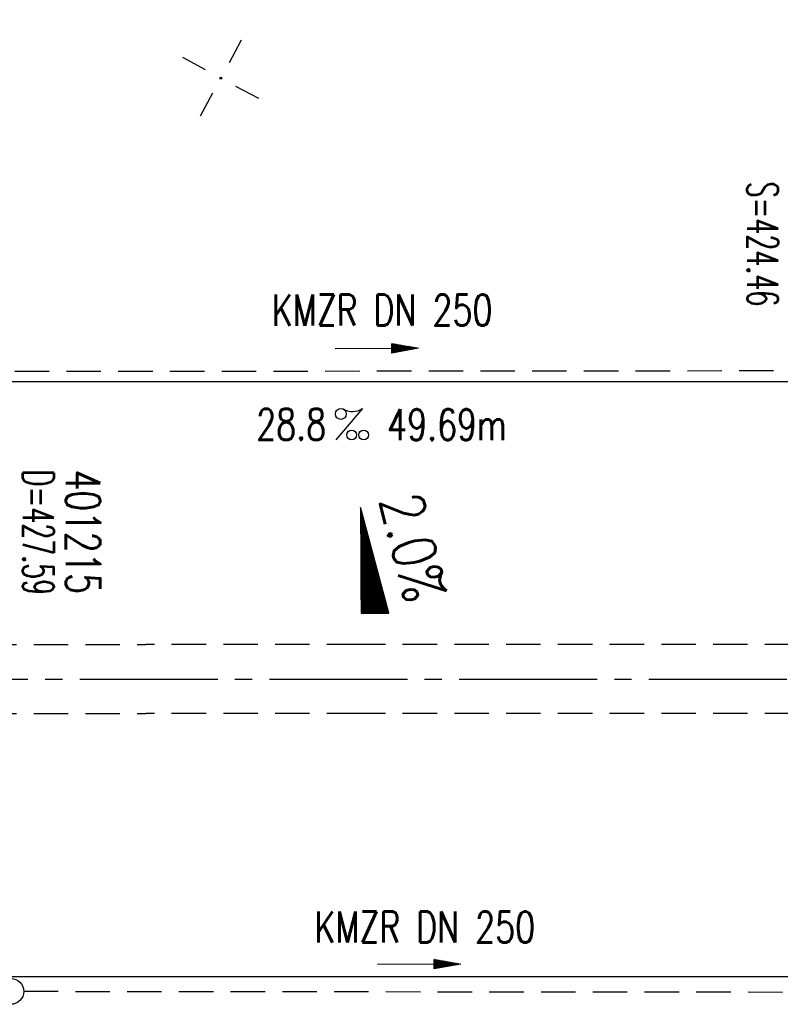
# Model space of a CAD drawing. Extents: x 0 to 1135, y 0 to 420.
# Tile 9 of 35: x 405 to 450, y 202 to 259. Entities that reach past the tile are written whole.
import ezdxf
from ezdxf.enums import TextEntityAlignment as Align

# ---------------------------------------------------------------- set-up
doc = ezdxf.new("R2010")
doc.units = 0
doc.header["$LTSCALE"] = 2
doc.header["$MEASUREMENT"] = 0
for name, pattern in [('ACHSE', [5.5, 4, -0.5, 0.5, -0.5]), ('AUSGEZOGEN', [0]), ('GESTRICH-X2', [1.5, 1, -0.5])]:
    doc.linetypes.add(name, pattern=pattern)
doc.layers.get('0').update_dxf_attribs({"linetype": 'AUSGEZOGEN'})
for name, color, linetype in [('ACHSETOP', 250, 'ACHSE'), ('FBR', 8, 'CONTINUOUS'), ('GEF', 1, 'AUSGEZOGEN'), ('KANAL', 7, 'GESTRICH-X2'), ('MS-UEBERFAHRT', 8, 'GESTRICH-X2'), ('NETZ', 250, 'CONTINUOUS'), ('PFEIL', 7, 'CONTINUOUS'), ('SCHACHTNR', 6, 'CONTINUOUS'), ('SCHSYMBOL', 7, 'CONTINUOUS'), ('TEXTO', 4, 'CONTINUOUS'), ('TEXTU', 4, 'CONTINUOUS')]:
    doc.layers.add(name, color=color, linetype=linetype)
doc.styles.add('ROMANS', font='romans.shx', dxfattribs={"width": 0.8})

# ---------------------------------------------------------------- blocks, each defined once
blk = doc.blocks.new('IKR')
at = {"color": 0}
for p, q in [((0, 1), (0, 2.5)), ((-2.5, 0), (-1, 0)), ((1, 0), (2.5, 0)), ((0, -2.5), (0, -1))]:
    blk.add_line(p, q, dxfattribs=at)
blk.add_circle((0, 0), 0.05, dxfattribs=at)
blk.add_point((0, 0), dxfattribs=at)
blk = doc.blocks.new('PFEIL2')
at = {"color": 0}
for p, q in [((0.88, 0.002), (-2.401, -0.012)), ((0.881, -0.271), (0.879, 0.276)), ((0.879, 0.276), (2.429, 0.009)), ((0.911, 0.27), (0.879, 0.265)), ((0.965, 0.261), (0.879, 0.246)), ((1.019, 0.252), (0.879, 0.228)), ((1.073, 0.242), (0.879, 0.209)), ((1.127, 0.233), (0.879, 0.191)), ((1.181, 0.224), (0.879, 0.172)), ((1.235, 0.214), (0.879, 0.154)), ((1.289, 0.205), (0.879, 0.135)), ((1.343, 0.196), (0.879, 0.117)), ((1.397, 0.187), (0.879, 0.098)), ((1.451, 0.177), (0.879, 0.08)), ((1.505, 0.168), (0.879, 0.061)), ((1.559, 0.159), (0.88, 0.043)), ((1.613, 0.149), (0.88, 0.024)), ((1.668, 0.14), (0.88, 0.006)), ((1.722, 0.131), (0.88, -0.013)), ((1.776, 0.121), (0.88, -0.031)), ((1.83, 0.112), (0.88, -0.05)), ((1.884, 0.103), (0.88, -0.068)), ((1.938, 0.094), (0.88, -0.087)), ((1.992, 0.084), (0.88, -0.105)), ((2.046, 0.075), (0.88, -0.124)), ((2.1, 0.066), (0.88, -0.142)), ((2.154, 0.056), (0.88, -0.161)), ((2.208, 0.047), (0.88, -0.179)), ((2.262, 0.038), (0.881, -0.198)), ((2.316, 0.029), (0.881, -0.216)), ((2.37, 0.019), (0.881, -0.235)), ((2.424, 0.01), (0.881, -0.253)), ((2.429, 0.009), (0.881, -0.271))]:
    blk.add_line(p, q, dxfattribs=at)
blk = doc.blocks.new('GST')
at = {"color": 0}
blk.add_circle((0, 0), 0.75, dxfattribs=at)
blk.add_point((0, 0), dxfattribs=at)
blk = doc.blocks.new('10')
blk.add_blockref('GST', (0, 0))
blk = doc.blocks.new('PROM')
blk.add_line((1.566, 1.817), (0.019, 0.015))
for centre, radius in [((0.317, 1.51), 0.317), ((0.943, 0.291), 0.283), ((1.645, 0.287), 0.283)]:
    blk.add_circle(centre, radius)
blk.add_arc((0.992, 2.682), 1.033, 239.1414, 303.3549)
blk = doc.blocks.new('*X17')
at = {"color": 0}
for p, q in [((725.827, 193.844), (727.436, 195.453)), ((725.827, 193.853), (727.427, 195.453)), ((725.827, 193.861), (727.418, 195.453)), ((725.827, 193.87), (727.409, 195.453)), ((725.827, 193.879), (727.401, 195.453)), ((725.827, 193.888), (727.392, 195.453)), ((725.827, 193.897), (727.383, 195.453)), ((725.827, 193.906), (727.374, 195.453)), ((725.827, 193.914), (727.365, 195.453)), ((725.827, 193.923), (727.356, 195.453)), ((725.827, 193.932), (727.347, 195.453)), ((725.827, 193.941), (727.339, 195.453)), ((725.827, 193.95), (727.33, 195.453)), ((725.827, 193.959), (727.321, 195.453)), ((725.827, 193.967), (727.312, 195.453)), ((725.827, 193.976), (727.303, 195.453)), ((725.827, 193.985), (727.294, 195.453)), ((725.827, 193.994), (727.286, 195.453)), ((725.827, 194.003), (727.277, 195.453)), ((725.827, 194.012), (727.268, 195.453)), ((725.827, 194.02), (727.259, 195.453)), ((725.827, 194.029), (727.25, 195.453)), ((725.827, 194.038), (727.241, 195.453)), ((725.827, 194.047), (727.233, 195.453)), ((725.827, 194.056), (727.224, 195.453)), ((725.827, 194.065), (727.215, 195.453)), ((725.827, 194.073), (727.206, 195.453)), ((725.827, 194.082), (727.197, 195.453)), ((725.827, 194.091), (727.188, 195.453)), ((725.827, 194.1), (727.18, 195.453)), ((725.827, 194.109), (727.171, 195.453)), ((725.827, 194.118), (727.162, 195.453)), ((725.827, 194.127), (727.153, 195.453)), ((725.827, 194.135), (727.144, 195.453)), ((725.827, 194.144), (727.135, 195.453)), ((725.827, 194.153), (727.127, 195.453)), ((725.827, 194.162), (727.118, 195.453)), ((725.827, 194.171), (727.109, 195.453)), ((725.827, 194.18), (727.1, 195.453)), ((725.827, 194.188), (727.091, 195.453)), ((725.827, 194.197), (727.082, 195.453)), ((725.827, 194.206), (727.073, 195.453)), ((725.827, 194.215), (727.065, 195.453)), ((725.827, 194.224), (727.056, 195.453)), ((725.827, 194.233), (727.047, 195.453)), ((725.827, 194.241), (727.038, 195.453)), ((725.827, 194.25), (727.029, 195.453)), ((725.827, 194.259), (727.02, 195.453)), ((725.827, 194.268), (727.012, 195.453)), ((725.827, 194.277), (727.003, 195.453)), ((725.827, 194.286), (726.994, 195.453)), ((725.827, 194.294), (726.985, 195.453)), ((725.827, 194.303), (726.976, 195.453)), ((725.827, 194.312), (726.967, 195.453)), ((725.827, 194.321), (726.959, 195.453)), ((725.827, 194.33), (726.95, 195.453)), ((725.827, 194.339), (726.941, 195.453)), ((725.827, 194.348), (726.932, 195.453)), ((725.827, 194.356), (726.923, 195.453)), ((725.827, 194.365), (726.914, 195.453)), ((725.827, 194.374), (726.906, 195.453)), ((725.827, 194.383), (726.897, 195.453)), ((725.827, 194.392), (726.888, 195.453)), ((725.827, 194.401), (726.879, 195.453)), ((725.827, 194.409), (726.87, 195.453)), ((725.827, 194.418), (726.861, 195.453)), ((725.827, 194.427), (726.853, 195.453)), ((725.827, 194.436), (726.844, 195.453)), ((725.827, 194.445), (726.835, 195.453)), ((725.827, 194.454), (726.826, 195.453)), ((725.827, 194.462), (726.817, 195.453)), ((725.827, 194.471), (726.808, 195.453)), ((725.827, 194.48), (726.799, 195.453)), ((725.827, 194.489), (726.791, 195.453)), ((725.827, 194.498), (726.782, 195.453)), ((725.827, 194.507), (726.773, 195.453)), ((725.827, 194.515), (726.764, 195.453)), ((725.827, 194.524), (726.755, 195.453)), ((725.827, 194.533), (726.746, 195.453)), ((725.827, 194.542), (726.738, 195.453)), ((725.827, 194.551), (726.729, 195.453)), ((725.827, 194.56), (726.72, 195.453)), ((725.827, 194.568), (726.711, 195.453)), ((725.827, 194.577), (726.702, 195.453)), ((725.827, 194.586), (726.693, 195.453)), ((725.827, 194.595), (726.685, 195.453)), ((725.827, 194.604), (726.676, 195.453)), ((725.827, 194.613), (726.667, 195.453)), ((725.827, 194.622), (726.658, 195.453)), ((725.827, 194.63), (726.649, 195.453)), ((725.827, 194.639), (726.64, 195.453)), ((725.827, 194.648), (726.632, 195.453)), ((725.827, 194.657), (726.623, 195.453)), ((725.827, 194.666), (726.614, 195.453)), ((725.827, 194.675), (726.605, 195.453)), ((725.827, 194.683), (726.596, 195.453)), ((725.827, 194.692), (726.587, 195.453)), ((725.827, 194.701), (726.579, 195.453)), ((725.827, 194.71), (726.57, 195.453)), ((725.827, 194.719), (726.561, 195.453)), ((725.827, 194.728), (726.552, 195.453)), ((725.827, 194.736), (726.543, 195.453)), ((725.827, 194.745), (726.534, 195.453)), ((725.827, 194.754), (726.525, 195.453)), ((725.827, 194.763), (726.517, 195.453)), ((725.827, 194.772), (726.508, 195.453)), ((725.827, 194.781), (726.499, 195.453)), ((725.827, 194.789), (726.49, 195.453)), ((725.827, 194.798), (726.481, 195.453)), ((725.827, 194.807), (726.472, 195.453)), ((725.827, 194.816), (726.464, 195.453)), ((725.827, 194.825), (726.455, 195.453)), ((725.827, 194.834), (726.446, 195.453)), ((725.827, 194.842), (726.437, 195.453)), ((725.827, 194.851), (726.428, 195.453)), ((725.827, 194.86), (726.419, 195.453)), ((725.827, 194.869), (726.411, 195.453)), ((725.827, 194.878), (726.402, 195.453)), ((725.827, 194.887), (726.393, 195.453)), ((725.827, 194.896), (726.384, 195.453)), ((725.827, 194.904), (726.375, 195.453)), ((725.827, 194.913), (726.366, 195.453)), ((725.827, 194.922), (726.358, 195.453)), ((725.827, 194.931), (726.349, 195.453)), ((725.827, 194.94), (726.34, 195.453)), ((725.827, 194.949), (726.331, 195.453)), ((725.827, 194.957), (726.322, 195.453)), ((725.827, 194.966), (726.313, 195.453)), ((725.827, 194.975), (726.305, 195.453)), ((725.827, 194.984), (726.296, 195.453)), ((725.827, 194.993), (726.287, 195.453)), ((725.827, 195.002), (726.278, 195.453)), ((725.827, 195.01), (726.269, 195.453)), ((725.827, 195.019), (726.26, 195.453)), ((725.827, 195.028), (726.251, 195.453)), ((725.827, 195.037), (726.243, 195.453)), ((725.827, 195.046), (726.234, 195.453)), ((725.827, 195.055), (726.225, 195.453)), ((725.827, 195.063), (726.216, 195.453)), ((725.827, 195.072), (726.207, 195.453)), ((725.827, 195.081), (726.198, 195.453)), ((725.827, 195.09), (726.19, 195.453)), ((725.827, 195.099), (726.181, 195.453)), ((725.827, 195.108), (726.172, 195.453)), ((725.827, 195.116), (726.163, 195.453)), ((725.827, 195.125), (726.154, 195.453)), ((725.827, 195.134), (726.145, 195.453)), ((725.827, 195.143), (726.137, 195.453)), ((725.827, 195.152), (726.128, 195.453)), ((725.827, 195.161), (726.119, 195.453)), ((725.827, 195.17), (726.11, 195.453)), ((725.827, 195.178), (726.101, 195.453)), ((725.827, 195.187), (726.092, 195.453)), ((725.827, 195.196), (726.084, 195.453)), ((725.827, 195.205), (726.075, 195.453)), ((725.827, 195.214), (726.066, 195.453)), ((725.827, 195.223), (726.057, 195.453)), ((725.827, 195.231), (726.048, 195.453)), ((725.827, 195.24), (726.039, 195.453)), ((725.827, 195.249), (726.031, 195.453)), ((725.827, 195.258), (726.022, 195.453)), ((725.827, 195.267), (726.013, 195.453)), ((725.827, 195.276), (726.004, 195.453)), ((725.827, 195.284), (725.995, 195.453)), ((725.827, 195.293), (725.986, 195.453)), ((725.827, 195.302), (725.977, 195.453)), ((725.827, 195.311), (725.969, 195.453)), ((725.827, 195.32), (725.96, 195.453)), ((725.827, 195.329), (725.951, 195.453)), ((725.827, 195.337), (725.942, 195.453)), ((725.827, 195.346), (725.933, 195.453)), ((725.827, 195.355), (725.924, 195.453)), ((725.827, 195.364), (725.916, 195.453)), ((725.827, 195.373), (725.907, 195.453)), ((725.827, 195.382), (725.898, 195.453)), ((725.827, 195.39), (725.889, 195.453)), ((725.827, 195.399), (725.88, 195.453)), ((725.827, 195.408), (725.871, 195.453)), ((725.827, 195.417), (725.863, 195.453)), ((725.827, 195.426), (725.854, 195.453)), ((725.827, 195.435), (725.845, 195.453)), ((725.827, 195.444), (725.836, 195.453)), ((725.827, 193.826), (727.433, 195.433)), ((725.827, 193.817), (727.43, 195.421)), ((725.827, 193.808), (727.427, 195.409)), ((725.827, 193.799), (727.424, 195.397)), ((725.827, 193.791), (727.421, 195.385)), ((725.827, 193.782), (727.418, 195.373)), ((725.827, 193.773), (727.414, 195.361)), ((725.827, 193.764), (727.411, 195.349)), ((725.827, 193.755), (727.408, 195.337)), ((725.827, 193.746), (727.405, 195.325)), ((725.827, 193.738), (727.402, 195.313)), ((725.827, 193.729), (727.399, 195.301)), ((725.827, 193.72), (727.395, 195.289)), ((725.827, 193.711), (727.392, 195.277)), ((725.827, 193.702), (727.389, 195.265)), ((725.827, 193.693), (727.386, 195.253)), ((725.827, 193.685), (727.383, 195.241)), ((725.827, 193.676), (727.38, 195.229)), ((725.827, 193.667), (727.377, 195.217)), ((725.827, 193.658), (727.373, 195.205)), ((725.827, 193.649), (727.37, 195.193)), ((725.827, 193.64), (727.367, 195.181)), ((725.827, 193.632), (727.364, 195.169)), ((725.827, 193.623), (727.361, 195.157)), ((725.827, 193.614), (727.358, 195.145)), ((725.827, 193.605), (727.354, 195.133)), ((725.827, 193.596), (727.351, 195.121)), ((725.827, 193.587), (727.348, 195.109)), ((725.827, 193.579), (727.345, 195.097)), ((725.827, 193.57), (727.342, 195.085)), ((725.827, 193.561), (727.339, 195.073)), ((725.827, 193.552), (727.336, 195.061)), ((725.827, 193.543), (727.332, 195.049)), ((725.827, 193.534), (727.329, 195.037)), ((725.827, 193.525), (727.326, 195.025)), ((725.827, 193.517), (727.323, 195.013)), ((725.827, 193.508), (727.32, 195.001)), ((725.827, 193.499), (727.317, 194.989)), ((725.827, 193.49), (727.313, 194.977)), ((725.827, 193.481), (727.31, 194.965)), ((725.827, 193.472), (727.307, 194.953)), ((725.827, 193.464), (727.304, 194.941)), ((725.827, 193.455), (727.301, 194.929)), ((725.827, 193.446), (727.298, 194.917)), ((725.827, 193.437), (727.295, 194.905)), ((725.827, 193.428), (727.291, 194.893)), ((725.827, 193.419), (727.288, 194.881)), ((725.827, 193.411), (727.285, 194.869)), ((725.827, 193.402), (727.282, 194.857)), ((725.827, 193.393), (727.279, 194.845)), ((725.827, 193.384), (727.276, 194.833)), ((725.827, 193.375), (727.272, 194.821)), ((725.827, 193.366), (727.269, 194.809)), ((725.827, 193.358), (727.266, 194.797)), ((725.827, 193.349), (727.263, 194.785)), ((725.827, 193.34), (727.26, 194.773)), ((725.827, 193.331), (727.257, 194.761)), ((725.827, 193.322), (727.254, 194.749)), ((725.827, 193.313), (727.25, 194.737)), ((725.827, 193.305), (727.247, 194.725)), ((725.827, 193.296), (727.244, 194.713)), ((725.827, 193.287), (727.241, 194.701)), ((725.827, 193.278), (727.238, 194.689)), ((725.827, 193.269), (727.235, 194.677)), ((725.827, 193.26), (727.231, 194.665)), ((725.827, 193.251), (727.228, 194.653)), ((725.827, 193.243), (727.225, 194.641)), ((725.827, 193.234), (727.222, 194.629)), ((725.827, 193.225), (727.219, 194.617)), ((725.827, 193.216), (727.216, 194.605)), ((725.827, 193.207), (727.213, 194.593)), ((725.827, 193.198), (727.209, 194.581)), ((725.827, 193.19), (727.206, 194.569)), ((725.827, 193.181), (727.203, 194.557)), ((725.827, 193.172), (727.2, 194.545)), ((725.827, 193.163), (727.197, 194.533)), ((725.827, 193.154), (727.194, 194.521)), ((725.827, 193.145), (727.19, 194.509)), ((725.827, 193.137), (727.187, 194.497)), ((725.827, 193.128), (727.184, 194.485)), ((725.827, 193.119), (727.181, 194.473)), ((725.827, 193.11), (727.178, 194.461)), ((725.827, 193.101), (727.175, 194.449)), ((725.827, 193.092), (727.172, 194.437)), ((725.827, 193.084), (727.168, 194.425)), ((725.827, 193.075), (727.165, 194.413)), ((725.827, 193.066), (727.162, 194.401)), ((725.827, 193.057), (727.159, 194.389)), ((725.827, 193.048), (727.156, 194.377)), ((725.827, 193.039), (727.153, 194.365)), ((725.827, 193.031), (727.149, 194.353)), ((725.827, 193.022), (727.146, 194.341)), ((725.827, 193.013), (727.143, 194.329)), ((725.827, 193.004), (727.14, 194.317)), ((725.827, 192.995), (727.137, 194.305)), ((725.827, 192.986), (727.134, 194.293)), ((725.827, 192.977), (727.131, 194.281)), ((725.827, 192.969), (727.127, 194.269)), ((725.827, 192.96), (727.124, 194.257)), ((725.827, 192.951), (727.121, 194.245)), ((725.827, 192.942), (727.118, 194.233)), ((725.827, 192.933), (727.115, 194.221)), ((725.827, 192.924), (727.112, 194.209)), ((725.827, 192.916), (727.108, 194.197)), ((725.827, 192.907), (727.105, 194.185)), ((725.827, 192.898), (727.102, 194.173)), ((725.827, 192.889), (727.099, 194.161)), ((725.827, 192.88), (727.096, 194.15)), ((725.827, 192.871), (727.093, 194.138)), ((725.827, 192.863), (727.09, 194.126)), ((725.827, 192.854), (727.086, 194.114)), ((725.827, 192.845), (727.083, 194.102)), ((725.827, 192.836), (727.08, 194.09)), ((725.827, 192.827), (727.077, 194.078)), ((725.827, 192.818), (727.074, 194.066)), ((725.827, 192.81), (727.071, 194.054)), ((725.827, 192.801), (727.068, 194.042)), ((725.827, 192.792), (727.064, 194.03)), ((725.827, 192.783), (727.061, 194.018)), ((725.827, 192.774), (727.058, 194.006)), ((725.827, 192.765), (727.055, 193.994)), ((725.827, 192.757), (727.052, 193.982)), ((725.827, 192.748), (727.049, 193.97)), ((725.827, 192.739), (727.045, 193.958)), ((725.827, 192.73), (727.042, 193.946)), ((725.827, 192.721), (727.039, 193.934)), ((725.827, 192.712), (727.036, 193.922)), ((725.827, 192.703), (727.033, 193.91)), ((725.827, 192.695), (727.03, 193.898)), ((725.827, 192.686), (727.027, 193.886)), ((725.827, 192.677), (727.023, 193.874)), ((725.827, 192.668), (727.02, 193.862)), ((725.827, 192.659), (727.017, 193.85)), ((725.827, 192.65), (727.014, 193.838)), ((725.827, 192.642), (727.011, 193.826)), ((725.827, 192.633), (727.008, 193.814)), ((725.827, 192.624), (727.004, 193.802)), ((725.827, 192.615), (727.001, 193.79)), ((725.827, 192.606), (726.998, 193.778)), ((725.827, 192.597), (726.995, 193.766)), ((725.827, 192.589), (726.992, 193.754)), ((725.827, 192.58), (726.989, 193.742)), ((725.827, 192.571), (726.986, 193.73)), ((725.827, 192.562), (726.982, 193.718)), ((725.827, 192.553), (726.979, 193.706)), ((725.827, 192.544), (726.976, 193.694)), ((725.827, 192.536), (726.973, 193.682)), ((725.827, 192.527), (726.97, 193.67)), ((725.827, 192.518), (726.967, 193.658)), ((725.827, 192.509), (726.963, 193.646)), ((725.827, 192.5), (726.96, 193.634)), ((725.827, 192.491), (726.957, 193.622)), ((725.827, 192.483), (726.954, 193.61)), ((725.827, 192.474), (726.951, 193.598)), ((725.827, 192.465), (726.948, 193.586)), ((725.827, 192.456), (726.945, 193.574)), ((725.827, 192.447), (726.941, 193.562)), ((725.827, 192.438), (726.938, 193.55)), ((725.827, 192.429), (726.935, 193.538)), ((725.827, 192.421), (726.932, 193.526)), ((725.827, 192.412), (726.929, 193.514)), ((725.827, 192.403), (726.926, 193.502)), ((725.827, 192.394), (726.922, 193.49)), ((725.827, 192.385), (726.919, 193.478)), ((725.827, 192.376), (726.916, 193.466)), ((725.827, 192.368), (726.913, 193.454)), ((725.827, 192.359), (726.91, 193.442)), ((725.827, 192.35), (726.907, 193.43)), ((725.827, 192.341), (726.904, 193.418)), ((725.827, 192.332), (726.9, 193.406)), ((725.827, 192.323), (726.897, 193.394)), ((725.827, 192.315), (726.894, 193.382)), ((725.827, 192.306), (726.891, 193.37)), ((725.827, 192.297), (726.888, 193.358)), ((725.827, 192.288), (726.885, 193.346)), ((725.827, 192.279), (726.881, 193.334)), ((725.827, 192.27), (726.878, 193.322)), ((725.827, 192.262), (726.875, 193.31)), ((725.827, 192.253), (726.872, 193.298)), ((725.827, 192.244), (726.869, 193.286)), ((725.827, 192.235), (726.866, 193.274)), ((725.827, 192.226), (726.863, 193.262)), ((725.827, 192.217), (726.859, 193.25)), ((725.827, 192.209), (726.856, 193.238)), ((725.827, 192.2), (726.853, 193.226)), ((725.827, 192.191), (726.85, 193.214)), ((725.827, 192.182), (726.847, 193.202)), ((725.827, 192.173), (726.844, 193.19)), ((725.827, 192.164), (726.84, 193.178)), ((725.827, 192.155), (726.837, 193.166)), ((725.827, 192.147), (726.834, 193.154)), ((725.827, 192.138), (726.831, 193.142)), ((725.827, 192.129), (726.828, 193.13)), ((725.827, 192.12), (726.825, 193.118)), ((725.827, 192.111), (726.822, 193.106)), ((725.827, 192.102), (726.818, 193.094)), ((725.827, 192.094), (726.815, 193.082)), ((725.827, 192.085), (726.812, 193.07)), ((725.827, 192.076), (726.809, 193.058)), ((725.827, 192.067), (726.806, 193.046)), ((725.827, 192.058), (726.803, 193.034)), ((725.827, 192.049), (726.799, 193.022)), ((725.827, 192.041), (726.796, 193.01)), ((725.827, 192.032), (726.793, 192.998)), ((725.827, 192.023), (726.79, 192.986)), ((725.827, 192.014), (726.787, 192.974)), ((725.827, 192.005), (726.784, 192.962)), ((725.827, 191.996), (726.781, 192.95)), ((725.827, 191.988), (726.777, 192.938)), ((725.827, 191.979), (726.774, 192.926)), ((725.827, 191.97), (726.771, 192.914)), ((725.827, 191.961), (726.768, 192.902)), ((725.827, 191.952), (726.765, 192.89)), ((725.827, 191.943), (726.762, 192.878)), ((725.827, 191.935), (726.758, 192.866)), ((725.827, 191.926), (726.755, 192.854)), ((725.827, 191.917), (726.752, 192.842)), ((725.827, 191.908), (726.749, 192.83)), ((725.827, 191.899), (726.746, 192.818)), ((725.827, 191.89), (726.743, 192.806)), ((725.827, 191.881), (726.74, 192.794)), ((725.827, 191.873), (726.736, 192.782)), ((725.827, 191.864), (726.733, 192.77)), ((725.827, 191.855), (726.73, 192.758)), ((725.827, 191.846), (726.727, 192.746)), ((725.827, 191.837), (726.724, 192.734)), ((725.827, 191.828), (726.721, 192.722)), ((725.827, 191.82), (726.717, 192.71)), ((725.827, 191.811), (726.714, 192.698)), ((725.827, 191.802), (726.711, 192.686)), ((725.827, 191.793), (726.708, 192.674)), ((725.827, 191.784), (726.705, 192.662)), ((725.827, 191.775), (726.702, 192.65)), ((725.827, 191.767), (726.699, 192.639)), ((725.827, 191.758), (726.695, 192.627)), ((725.827, 191.749), (726.692, 192.615)), ((725.827, 191.74), (726.689, 192.603)), ((725.827, 191.731), (726.686, 192.591)), ((725.827, 191.722), (726.683, 192.579)), ((725.827, 191.714), (726.68, 192.567)), ((725.827, 191.705), (726.677, 192.555)), ((725.827, 191.696), (726.673, 192.543)), ((725.827, 191.687), (726.67, 192.531)), ((725.827, 191.678), (726.667, 192.519)), ((725.827, 191.669), (726.664, 192.507)), ((725.827, 191.66), (726.661, 192.495)), ((725.827, 191.652), (726.658, 192.483)), ((725.827, 191.643), (726.654, 192.471)), ((725.827, 191.634), (726.651, 192.459)), ((725.827, 191.625), (726.648, 192.447)), ((725.827, 191.616), (726.645, 192.435)), ((725.827, 191.607), (726.642, 192.423)), ((725.827, 191.599), (726.639, 192.411)), ((725.827, 191.59), (726.636, 192.399)), ((725.827, 191.581), (726.632, 192.387)), ((725.827, 191.572), (726.629, 192.375)), ((725.827, 191.563), (726.626, 192.363)), ((725.827, 191.554), (726.623, 192.351)), ((725.827, 191.546), (726.62, 192.339)), ((725.827, 191.537), (726.617, 192.327)), ((725.827, 191.528), (726.613, 192.315)), ((725.827, 191.519), (726.61, 192.303)), ((725.827, 191.51), (726.607, 192.291)), ((725.827, 191.501), (726.604, 192.279)), ((725.827, 191.493), (726.601, 192.267)), ((725.827, 191.484), (726.598, 192.255)), ((725.827, 191.475), (726.595, 192.243)), ((725.827, 191.466), (726.591, 192.231)), ((725.827, 191.457), (726.588, 192.219)), ((725.827, 191.448), (726.585, 192.207)), ((725.827, 191.44), (726.582, 192.195)), ((725.827, 191.431), (726.579, 192.183)), ((725.827, 191.422), (726.576, 192.171)), ((725.827, 191.413), (726.572, 192.159)), ((725.827, 191.404), (726.569, 192.147)), ((725.827, 191.395), (726.566, 192.135)), ((725.827, 191.386), (726.563, 192.123)), ((725.827, 191.378), (726.56, 192.111)), ((725.827, 191.369), (726.557, 192.099)), ((725.827, 191.36), (726.554, 192.087)), ((725.827, 191.351), (726.55, 192.075)), ((725.827, 191.342), (726.547, 192.063)), ((725.827, 191.333), (726.544, 192.051)), ((725.827, 191.325), (726.541, 192.039)), ((725.827, 191.316), (726.538, 192.027)), ((725.827, 191.307), (726.535, 192.015)), ((725.827, 191.298), (726.531, 192.003)), ((725.827, 191.289), (726.528, 191.991)), ((725.827, 191.28), (726.525, 191.979)), ((725.827, 191.272), (726.522, 191.967)), ((725.827, 191.263), (726.519, 191.955)), ((725.827, 191.254), (726.516, 191.943)), ((725.827, 191.245), (726.513, 191.931)), ((725.827, 191.236), (726.509, 191.919)), ((725.827, 191.227), (726.506, 191.907)), ((725.827, 191.219), (726.503, 191.895)), ((725.827, 191.21), (726.5, 191.883)), ((725.827, 191.201), (726.497, 191.871)), ((725.827, 191.192), (726.494, 191.859)), ((725.827, 191.183), (726.49, 191.847)), ((725.827, 191.174), (726.487, 191.835)), ((725.827, 191.166), (726.484, 191.823)), ((725.827, 191.157), (726.481, 191.811)), ((725.827, 191.148), (726.478, 191.799)), ((725.827, 191.139), (726.475, 191.787)), ((725.827, 191.13), (726.472, 191.775)), ((725.827, 191.121), (726.468, 191.763)), ((725.827, 191.112), (726.465, 191.751)), ((725.827, 191.104), (726.462, 191.739)), ((725.827, 191.095), (726.459, 191.727)), ((725.827, 191.086), (726.456, 191.715)), ((725.827, 191.077), (726.453, 191.703)), ((725.827, 191.068), (726.449, 191.691)), ((725.827, 191.059), (726.446, 191.679)), ((725.827, 191.051), (726.443, 191.667)), ((725.827, 191.042), (726.44, 191.655)), ((725.827, 191.033), (726.437, 191.643)), ((725.827, 191.024), (726.434, 191.631)), ((725.827, 191.015), (726.431, 191.619)), ((725.827, 191.006), (726.427, 191.607)), ((725.827, 190.998), (726.424, 191.595)), ((725.827, 190.989), (726.421, 191.583)), ((725.827, 190.98), (726.418, 191.571)), ((725.827, 190.971), (726.415, 191.559)), ((725.827, 190.962), (726.412, 191.547)), ((725.827, 190.953), (726.408, 191.535)), ((725.827, 190.945), (726.405, 191.523)), ((725.827, 190.936), (726.402, 191.511)), ((725.827, 190.927), (726.399, 191.499)), ((725.827, 190.918), (726.396, 191.487)), ((725.827, 190.909), (726.393, 191.475)), ((725.827, 190.9), (726.39, 191.463)), ((725.827, 190.892), (726.386, 191.451)), ((725.827, 190.883), (726.383, 191.439)), ((725.827, 190.874), (726.38, 191.427)), ((725.827, 190.865), (726.377, 191.415)), ((725.827, 190.856), (726.374, 191.403)), ((725.827, 190.847), (726.371, 191.391)), ((725.827, 190.838), (726.367, 191.379)), ((725.827, 190.83), (726.364, 191.367)), ((725.827, 190.821), (726.361, 191.355)), ((725.827, 190.812), (726.358, 191.343)), ((725.827, 190.803), (726.355, 191.331)), ((725.827, 190.794), (726.352, 191.319)), ((725.827, 190.785), (726.349, 191.307)), ((725.827, 190.777), (726.345, 191.295)), ((725.827, 190.768), (726.342, 191.283)), ((725.827, 190.759), (726.339, 191.271)), ((725.827, 190.75), (726.336, 191.259)), ((725.827, 190.741), (726.333, 191.247)), ((725.827, 190.732), (726.33, 191.235)), ((725.827, 190.724), (726.326, 191.223)), ((725.827, 190.715), (726.323, 191.211)), ((725.827, 190.706), (726.32, 191.199)), ((725.827, 190.697), (726.317, 191.187)), ((725.827, 190.688), (726.314, 191.175)), ((725.827, 190.679), (726.311, 191.163)), ((725.827, 190.671), (726.308, 191.151)), ((725.827, 190.662), (726.304, 191.139)), ((725.827, 190.653), (726.301, 191.128)), ((725.827, 190.644), (726.298, 191.116)), ((725.827, 190.635), (726.295, 191.104)), ((725.827, 190.626), (726.292, 191.092)), ((725.827, 190.618), (726.289, 191.08)), ((725.827, 190.609), (726.286, 191.068)), ((725.827, 190.6), (726.282, 191.056)), ((725.827, 190.591), (726.279, 191.044)), ((725.827, 190.582), (726.276, 191.032)), ((725.827, 190.573), (726.273, 191.02)), ((725.827, 190.564), (726.27, 191.008)), ((725.827, 190.556), (726.267, 190.996)), ((725.827, 190.547), (726.263, 190.984)), ((725.827, 190.538), (726.26, 190.972)), ((725.827, 190.529), (726.257, 190.96)), ((725.827, 190.52), (726.254, 190.948)), ((725.827, 190.511), (726.251, 190.936)), ((725.827, 190.503), (726.248, 190.924)), ((725.827, 190.494), (726.245, 190.912)), ((725.827, 190.485), (726.241, 190.9)), ((725.827, 190.476), (726.238, 190.888)), ((725.827, 190.467), (726.235, 190.876)), ((725.827, 190.458), (726.232, 190.864)), ((725.827, 190.45), (726.229, 190.852)), ((725.827, 190.441), (726.226, 190.84)), ((725.827, 190.432), (726.222, 190.828)), ((725.827, 190.423), (726.219, 190.816)), ((725.827, 190.414), (726.216, 190.804)), ((725.827, 190.405), (726.213, 190.792)), ((725.827, 190.397), (726.21, 190.78)), ((725.827, 190.388), (726.207, 190.768)), ((725.827, 190.379), (726.204, 190.756)), ((725.827, 190.37), (726.2, 190.744)), ((725.827, 190.361), (726.197, 190.732)), ((725.827, 190.352), (726.194, 190.72)), ((725.827, 190.344), (726.191, 190.708)), ((725.827, 190.335), (726.188, 190.696)), ((725.827, 190.326), (726.185, 190.684)), ((725.827, 190.317), (726.181, 190.672)), ((725.827, 190.308), (726.178, 190.66)), ((725.827, 190.299), (726.175, 190.648)), ((725.827, 190.29), (726.172, 190.636)), ((725.827, 190.282), (726.169, 190.624)), ((725.827, 190.273), (726.166, 190.612)), ((725.827, 190.264), (726.163, 190.6)), ((725.827, 190.255), (726.159, 190.588)), ((725.827, 190.246), (726.156, 190.576)), ((725.827, 190.237), (726.153, 190.564)), ((725.827, 190.229), (726.15, 190.552)), ((725.827, 190.22), (726.147, 190.54)), ((725.827, 190.211), (726.144, 190.528)), ((725.827, 190.202), (726.14, 190.516)), ((725.827, 190.193), (726.137, 190.504)), ((725.827, 190.184), (726.134, 190.492)), ((725.827, 190.176), (726.131, 190.48)), ((725.827, 190.167), (726.128, 190.468)), ((725.827, 190.158), (726.125, 190.456)), ((725.827, 190.149), (726.122, 190.444)), ((725.827, 190.14), (726.118, 190.432)), ((725.827, 190.131), (726.115, 190.42)), ((725.827, 190.123), (726.112, 190.408)), ((725.827, 190.114), (726.109, 190.396)), ((725.827, 190.105), (726.106, 190.384)), ((725.827, 190.096), (726.103, 190.372)), ((725.827, 190.087), (726.099, 190.36)), ((725.827, 190.078), (726.096, 190.348)), ((725.827, 190.07), (726.093, 190.336)), ((725.827, 190.061), (726.09, 190.324)), ((725.827, 190.052), (726.087, 190.312)), ((725.827, 190.043), (726.084, 190.3)), ((725.827, 190.034), (726.081, 190.288)), ((725.827, 190.025), (726.077, 190.276)), ((725.827, 190.016), (726.074, 190.264)), ((725.827, 190.008), (726.071, 190.252)), ((725.827, 189.999), (726.068, 190.24)), ((725.827, 189.99), (726.065, 190.228)), ((725.827, 189.981), (726.062, 190.216)), ((725.827, 189.972), (726.058, 190.204)), ((725.827, 189.963), (726.055, 190.192)), ((725.827, 189.955), (726.052, 190.18)), ((725.827, 189.946), (726.049, 190.168)), ((725.827, 189.937), (726.046, 190.156)), ((725.827, 189.928), (726.043, 190.144)), ((725.827, 189.919), (726.04, 190.132)), ((725.827, 189.91), (726.036, 190.12)), ((725.827, 189.902), (726.033, 190.108)), ((725.827, 189.893), (726.03, 190.096)), ((725.827, 189.884), (726.027, 190.084)), ((725.827, 189.875), (726.024, 190.072)), ((725.827, 189.866), (726.021, 190.06)), ((725.827, 189.857), (726.017, 190.048)), ((725.827, 189.849), (726.014, 190.036)), ((725.827, 189.84), (726.011, 190.024)), ((725.827, 189.831), (726.008, 190.012)), ((725.827, 189.822), (726.005, 190)), ((725.827, 189.813), (726.002, 189.988)), ((725.827, 189.804), (725.999, 189.976)), ((725.827, 189.796), (725.995, 189.964)), ((725.827, 189.787), (725.992, 189.952)), ((725.827, 189.778), (725.989, 189.94)), ((725.827, 189.769), (725.986, 189.928)), ((725.827, 189.76), (725.983, 189.916)), ((725.827, 189.751), (725.98, 189.904)), ((725.827, 189.742), (725.976, 189.892)), ((725.827, 189.734), (725.973, 189.88)), ((725.827, 189.725), (725.97, 189.868)), ((725.827, 189.716), (725.967, 189.856)), ((725.827, 189.707), (725.964, 189.844)), ((725.827, 189.698), (725.961, 189.832)), ((725.827, 189.689), (725.958, 189.82)), ((725.827, 189.681), (725.954, 189.808)), ((725.827, 189.672), (725.951, 189.796)), ((725.827, 189.663), (725.948, 189.784)), ((725.827, 189.654), (725.945, 189.772)), ((725.827, 189.645), (725.942, 189.76)), ((725.827, 189.636), (725.939, 189.748)), ((725.827, 189.628), (725.935, 189.736)), ((725.827, 189.619), (725.932, 189.724)), ((725.827, 189.61), (725.929, 189.712)), ((725.827, 189.601), (725.926, 189.7)), ((725.827, 189.592), (725.923, 189.688)), ((725.827, 189.583), (725.92, 189.676)), ((725.827, 189.575), (725.917, 189.664)), ((725.827, 189.566), (725.913, 189.652)), ((725.827, 189.557), (725.91, 189.64)), ((725.827, 189.548), (725.907, 189.628)), ((725.827, 189.539), (725.904, 189.616)), ((725.827, 189.53), (725.901, 189.605)), ((725.827, 189.521), (725.898, 189.593)), ((725.827, 189.513), (725.895, 189.581)), ((725.827, 189.504), (725.891, 189.569)), ((725.827, 189.495), (725.888, 189.557)), ((725.827, 189.486), (725.885, 189.545)), ((725.827, 189.477), (725.882, 189.533)), ((725.827, 189.468), (725.879, 189.521)), ((725.827, 189.46), (725.876, 189.509)), ((725.827, 189.451), (725.872, 189.497)), ((725.827, 189.442), (725.869, 189.485)), ((725.827, 189.433), (725.866, 189.473)), ((725.827, 189.424), (725.863, 189.461)), ((725.827, 189.415), (725.86, 189.449)), ((725.827, 189.407), (725.857, 189.437)), ((725.827, 189.398), (725.854, 189.425)), ((725.827, 189.389), (725.85, 189.413)), ((725.827, 189.38), (725.847, 189.401)), ((725.827, 189.371), (725.844, 189.389)), ((725.827, 189.362), (725.841, 189.377)), ((725.827, 189.354), (725.838, 189.365)), ((725.827, 189.345), (725.835, 189.353)), ((725.827, 189.336), (725.831, 189.341))]:
    blk.add_line(p, q, dxfattribs=at)
blk = doc.blocks.new('GEF')
at = {"color": 0}
for p, q in [((0.01, 0.018), (0.01, 6.148)), ((1.622, 6.148), (0.01, 0.018)), ((0.01, 6.148), (1.622, 6.148))]:
    blk.add_line(p, q, dxfattribs=at)
blk.add_blockref('*X17', (-725.817, -189.305), dxfattribs=at)

msp = doc.modelspace()

# ---------------------------------------------------------------- linework, layer by layer
at = {"layer": 'ACHSETOP', "flags": 128}
msp.add_lwpolyline([(25, 241.994), (26.315, 241.791), (51.067, 238.282), (75.861, 235.085), (100.694, 232.202), (125.562, 229.631), (150.46, 227.375), (175.384, 225.433), (200.331, 223.805), (225.296, 222.492), (250.276, 221.493), (275.267, 220.809), (300.264, 220.44), (316.994, 220.371), (325.263, 220.371), (350.264, 220.371), (375.263, 220.371), (400.264, 220.371), (425.263, 220.372), (575.263, 220.371), (825.263, 220.372), (950, 220.371)], dxfattribs=at)
at = {"layer": 'FBR'}
for points in [[(250.363, 238.753), (250.856, 238.734), (275.63, 238.056), (300.427, 237.69), (317.029, 237.621), (325.262, 237.621), (350.264, 237.621), (375.263, 237.621), (400.264, 237.621), (425.263, 237.622), (575.263, 237.621), (825.263, 237.622), (950, 237.621)], [(287.631, 203.356), (300.101, 203.191), (316.958, 203.121), (325.264, 203.121), (350.264, 203.121), (375.263, 203.121), (400.264, 203.121), (425.264, 203.122), (575.263, 203.121), (825.263, 203.122), (950, 203.121)]]:
    msp.add_lwpolyline(points, dxfattribs=at)
at = {"layer": 'KANAL'}
for p, q in [((402.168, 238.207), (450.368, 238.254)), ((405.685, 202.27), (451.953, 202.226))]:
    msp.add_line(p, q, dxfattribs=at)
at = {"layer": 'MS-UEBERFAHRT'}
for points in [[(259.512, 223.204, 0.000464), (263.344, 223.095, 0.001712), (275.309, 222.809, 0.001441), (290.31, 222.544, 0.002168), (300.283, 222.44, 0.000482), (311.721, 222.382, 0.001045), (316.998, 222.371, 0.000005), (321.13, 222.371, -0.000024), (325.263, 222.371), (350.264, 222.371, 0.000003), (362.763, 222.371, -0.000005), (375.263, 222.371, -0.000005), (387.764, 222.371, 0.000005), (400.264, 222.371, 0.000004), (412.764, 222.371, -0.000003), (425.263, 222.372, -0.000002), (459.66, 222.372, 0.000002)], [(259.395, 219.205, 0.000464), (263.236, 219.097, 0.001712), (275.225, 218.81, 0.001441), (290.255, 218.544, 0.002168), (300.245, 218.44, 0.000482), (311.704, 218.382, 0.001045), (316.989, 218.371, 0.000005), (321.126, 218.371, -0.000024), (325.263, 218.371), (350.264, 218.371, 0.000003), (362.763, 218.371, -0.000005), (375.263, 218.371, -0.000005), (387.764, 218.371, 0.000005), (400.264, 218.371, 0.000004), (412.764, 218.371, -0.000003), (425.263, 218.372, -0.000002), (459.66, 218.372, 0.000002)]]:
    msp.add_lwpolyline(points, format="xyb", dxfattribs=at)

# ---------------------------------------------------------------- block references
at = {"layer": 'GEF', "xscale": -1, "rotation": 180.2379968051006}
msp.add_blockref('GEF', (425.212, 230.33), dxfattribs=at)
at = {"layer": 'NETZ', "rotation": 151.5965}
msp.add_blockref('IKR', (417.116, 255.206), dxfattribs=at)
at = {"layer": 'PFEIL'}
for p, rotation in [((426.15, 239.536), 0.03113548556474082), ((428.606, 203.834), 359.9565354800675)]:
    msp.add_blockref('PFEIL2', p, dxfattribs=dict(at, rotation=rotation))
at = {"layer": 'SCHSYMBOL', "rotation": 3.548496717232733e-05}
msp.add_blockref('10', (404.936, 202.265), dxfattribs=at)
at = {"layer": 'TEXTU', "rotation": 0.03113548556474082}
msp.add_blockref('PROM', (423.759, 234.231), dxfattribs=at)

# ---------------------------------------------------------------- texts
at = {"layer": 'GEF', "style": 'ROMANS', "width": 0.8}
msp.add_text('2.0%%%', height=2.5, rotation=284.216, dxfattribs=at).set_placement((426.286, 230.768))
at = {"layer": 'SCHACHTNR', "style": 'ROMANS'}
for s, height, width, p in [('S=424.46', 1.8, 0.6, (447.635, 249.203)), ('D=427.59', 1.8, 0.6, (405.633, 232.502)), ('401215', 2, 0.7, (408.123, 232.506))]:
    msp.add_text(s, height=height, rotation=270, dxfattribs=dict(at, width=width)).set_placement(p)
at = {"layer": 'TEXTO', "style": 'ROMANS', "width": 0.75}
for rotation, p in [(0.0311, (426.467, 240.859)), (359.9565, (428.941, 205.097))]:
    msp.add_text('KMZR DN 250', height=1.8, rotation=rotation, dxfattribs=at).set_placement(p, align=Align.CENTER)
at = {"layer": 'TEXTU', "style": 'ROMANS', "width": 0.75}
for s, p in [('28.8', (419.169, 234.235)), ('49.69m', (426.762, 234.215))]:
    msp.add_text(s, height=1.8, rotation=0.0311, dxfattribs=at).set_placement(p)

doc.saveas('drawing.dxf')
